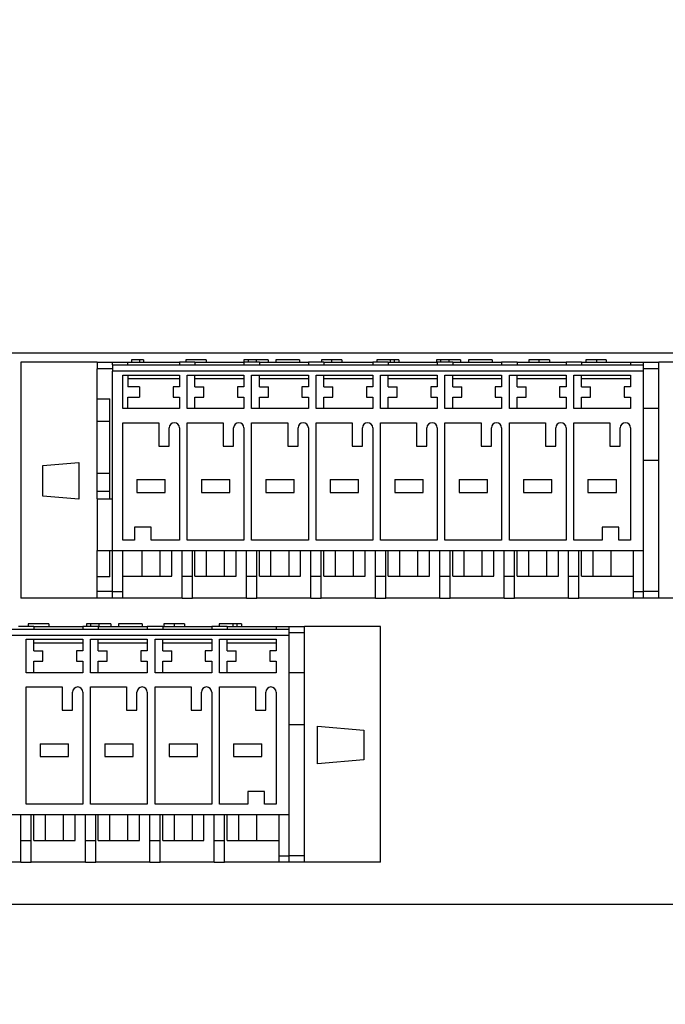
# Model space of a CAD drawing. Header units: millimetres. Extents: x 0 to 2794, y 0 to 2159.
# Tile 9 of 66: x 849 to 912, y 876 to 971. Entities that reach past the tile are written whole.
import ezdxf

# ---------------------------------------------------------------- set-up
doc = ezdxf.new("R2010")
doc.units = ezdxf.units.MM
doc.header["$LTSCALE"] = 10
doc.layers.add('DIMENSIONS', color=140, linetype='Continuous', lineweight=25)
doc.styles.add('SLDTEXTSTYLE0', font='TXT', dxfattribs={"width": 0.7})
doc.dimstyles.new('SLDDIMSTYLE0', dxfattribs={"dimtxt": 21.580078, "dimasz": 33.02, "dimexe": 0, "dimexo": 0.0625, "dimgap": 5.39502, "dimtad": 0, "dimtih": 1, "dimtoh": 1, "dimdec": 1, "dimlfac": 0.8, "dimrnd": 1e-09, "dimzin": 12, "dimdsep": 46, "dimtxsty": 'SLDTEXTSTYLE0', "dimsah": 1, "dimcen": 0.09, "dimadec": 0, "dimazin": 3, "dimtfac": 1, "dimtdec": 1, "dimtofl": 0, "dimtmove": 0, "dimatfit": 3, "dimfxl": 0, "dimfrac": 2, "dimtolj": 1, "dimtzin": 12, "dimarcsym": 0})
doc.dimstyles.new('SLDDIMSTYLE1', dxfattribs={"dimtxt": 21.580078, "dimasz": 33.02, "dimexe": 0, "dimexo": 0.0625, "dimgap": 5.39502, "dimtad": 0, "dimtih": 1, "dimtoh": 1, "dimdec": 1, "dimlfac": 0.8, "dimrnd": 1e-09, "dimzin": 4, "dimdsep": 46, "dimtxsty": 'SLDTEXTSTYLE0', "dimsah": 1, "dimcen": 0.09, "dimadec": 0, "dimazin": 1, "dimtfac": 1, "dimtdec": 1, "dimtofl": 0, "dimtmove": 0, "dimatfit": 3, "dimfxl": 0, "dimfrac": 2, "dimtolj": 1, "dimtzin": 12, "dimarcsym": 0})

# ---------------------------------------------------------------- blocks, each defined once
blk = doc.blocks.new('_D_4')
at = {"layer": 'DIMENSIONS'}
for p, q in [((804.02, 945.478), (804.02, 1126.131)), ((1416.52, 945.478), (1416.52, 1126.131)), ((804.02, 1094.381), (1034.215, 1094.381)), ((1063.456, 1094.381), (1056.21, 1094.381)), ((1056.21, 1094.381), (1056.21, 1060.083)), ((1145.536, 1094.381), (1152.783, 1094.381)), ((1152.783, 1094.381), (1152.783, 1060.083)), ((1416.52, 1094.381), (1174.778, 1094.381)), ((1056.21, 1060.083), (1063.456, 1060.083)), ((1152.783, 1060.083), (1145.536, 1060.083))]:
    blk.add_line(p, q, dxfattribs=at)
for points in [[(804.02, 1094.381), (837.04, 1089.301), (837.04, 1099.461)], [(1416.52, 1094.381), (1383.5, 1099.461), (1383.5, 1089.301)]]:
    blk.add_solid(points, dxfattribs=at)
at = {"layer": 'DIMENSIONS', "char_height": 21.1667, "attachment_point": 1, "style": 'SLDTEXTSTYLE0'}
for s, insert in [('490.0', (1063.456, 1126.497)), ('19.29', (1063.456, 1087.368))]:
    blk.add_mtext(s, dxfattribs=dict(at, insert=insert))
blk = doc.blocks.new('_D_5')
at = {"layer": 'DIMENSIONS'}
for p, q in [((1076.038, 1032.778), (498.92, 1032.778)), ((530.67, 1032.778), (530.67, 726.472)), ((489.63, 687.343), (482.383, 687.343)), ((482.383, 687.343), (482.383, 653.045)), ((571.709, 687.343), (578.956, 687.343)), ((578.956, 687.343), (578.956, 653.045)), ((482.383, 653.045), (489.63, 653.045)), ((578.956, 653.045), (571.709, 653.045)), ((530.67, 382.153), (530.67, 648.214)), ((728.195, 382.153), (498.92, 382.153))]:
    blk.add_line(p, q, dxfattribs=at)
for points in [[(530.67, 1032.778), (525.59, 999.758), (535.75, 999.758)], [(530.67, 382.153), (535.75, 415.173), (525.59, 415.173)]]:
    blk.add_solid(points, dxfattribs=at)
at = {"layer": 'DIMENSIONS', "char_height": 21.1667, "attachment_point": 1, "style": 'SLDTEXTSTYLE0'}
for s, insert in [('520.5', (489.63, 719.459)), ('20.49', (489.63, 680.33))]:
    blk.add_mtext(s, dxfattribs=dict(at, insert=insert))

msp = doc.modelspace()

# ---------------------------------------------------------------- linework, layer by layer
for p, q in [((920.015, 939.028), (810.27, 939.028)), ((849.02, 938.154), (849.02, 915.279)), ((856.395, 938.154), (849.02, 938.154)), ((856.395, 938.154), (857.895, 938.154)), ((856.395, 938.154), (856.395, 937.529)), ((857.895, 938.154), (859.395, 938.154)), ((857.895, 937.904), (857.895, 938.154)), ((857.895, 937.904), (909.395, 937.904)), ((857.895, 937.904), (857.895, 937.279)), ((859.395, 937.904), (859.395, 938.154)), ((859.395, 938.154), (864.395, 938.154)), ((859.728, 938.404), (859.728, 938.154)), ((860.896, 938.404), (860.507, 938.404)), ((860.507, 938.404), (860.507, 938.154)), ((860.896, 938.404), (860.896, 938.154)), ((865.895, 938.154), (864.395, 938.154)), ((864.395, 938.154), (864.395, 937.904)), ((864.995, 938.404), (864.995, 938.154)), ((866.992, 938.404), (864.995, 938.404)), ((865.895, 938.154), (865.895, 937.904)), ((865.895, 938.154), (870.645, 938.154)), ((866.992, 938.404), (866.992, 938.154)), ((872.145, 938.154), (870.645, 938.154)), ((870.645, 938.154), (870.645, 937.904)), ((870.652, 938.404), (870.652, 938.154)), ((871.042, 938.404), (870.652, 938.404)), ((871.042, 938.404), (871.042, 938.154)), ((871.833, 938.404), (871.042, 938.404)), ((871.833, 938.404), (871.833, 938.154)), ((872.145, 938.154), (872.145, 937.904)), ((872.145, 938.154), (876.895, 938.154)), ((872.99, 938.404), (872.99, 938.154)), ((876.045, 938.404), (873.756, 938.404)), ((873.756, 938.404), (873.756, 938.154)), ((876.045, 938.404), (876.045, 938.154)), ((878.395, 938.154), (876.895, 938.154)), ((876.895, 938.154), (876.895, 937.904)), ((878.16, 938.404), (878.16, 938.154)), ((878.395, 938.154), (878.395, 937.904)), ((878.395, 938.154), (883.145, 938.154)), ((879.132, 938.404), (879.132, 938.154)), ((880.157, 938.404), (880.157, 938.154)), ((884.645, 938.154), (883.145, 938.154)), ((883.145, 938.154), (883.145, 937.904)), ((883.525, 938.404), (883.525, 938.154)), ((884.84, 938.404), (883.525, 938.404)), ((884.645, 938.154), (884.645, 937.904)), ((884.645, 938.154), (889.395, 938.154)), ((885.23, 938.404), (884.84, 938.404)), ((884.84, 938.404), (884.84, 938.154)), ((885.23, 938.404), (885.23, 938.154)), ((885.668, 938.404), (885.23, 938.404)), ((885.668, 938.404), (885.668, 938.154)), ((889.328, 938.404), (889.328, 938.154)), ((889.718, 938.404), (889.328, 938.404)), ((890.895, 938.154), (889.395, 938.154)), ((889.395, 938.154), (889.395, 937.904)), ((889.718, 938.404), (889.718, 938.154)), ((890.509, 938.404), (889.718, 938.404)), ((890.509, 938.404), (890.509, 938.154)), ((890.895, 938.154), (890.895, 937.904)), ((890.895, 938.154), (895.645, 938.154)), ((891.666, 938.404), (891.666, 938.154)), ((892.432, 938.404), (892.432, 938.154)), ((894.721, 938.404), (892.432, 938.404)), ((894.721, 938.404), (894.721, 938.154)), ((897.145, 938.154), (895.645, 938.154)), ((895.645, 938.154), (895.645, 937.904)), ((897.145, 938.154), (897.145, 937.904)), ((897.145, 938.154), (901.895, 938.154)), ((898.284, 938.404), (898.284, 938.154)), ((899.251, 938.404), (899.251, 938.154)), ((900.28, 938.404), (900.28, 938.154)), ((903.395, 938.154), (901.895, 938.154)), ((901.895, 938.154), (901.895, 937.904)), ((903.395, 938.154), (903.395, 937.904)), ((903.395, 938.154), (908.145, 938.154)), ((903.795, 938.404), (903.795, 938.154)), ((904.845, 938.404), (904.845, 938.154)), ((905.791, 938.404), (905.791, 938.154)), ((908.145, 938.154), (909.395, 938.154)), ((908.145, 938.154), (908.145, 937.904)), ((909.395, 937.904), (909.395, 938.154)), ((909.395, 938.154), (910.895, 938.154)), ((909.395, 937.279), (909.395, 937.904)), ((910.895, 937.529), (910.895, 938.154)), ((918.27, 938.154), (910.895, 938.154)), ((856.395, 934.605), (856.395, 937.529)), ((857.895, 937.529), (856.395, 937.529)), ((909.395, 937.279), (857.895, 937.279)), ((857.895, 919.904), (857.895, 937.279)), ((858.895, 936.904), (864.395, 936.904)), ((858.895, 933.654), (858.895, 936.904)), ((859.395, 936.904), (859.395, 935.779)), ((864.395, 936.904), (864.395, 935.779)), ((865.145, 936.904), (870.645, 936.904)), ((865.145, 933.654), (865.145, 936.904)), ((865.895, 935.779), (865.895, 936.904)), ((870.645, 936.904), (870.645, 935.779)), ((871.395, 936.904), (876.895, 936.904)), ((871.395, 933.654), (871.395, 936.904)), ((872.145, 935.779), (872.145, 936.904)), ((876.895, 936.904), (876.895, 935.779)), ((877.645, 936.904), (883.145, 936.904)), ((877.645, 933.654), (877.645, 936.904)), ((878.395, 935.779), (878.395, 936.904)), ((883.145, 936.904), (883.145, 935.779)), ((883.895, 936.904), (889.395, 936.904)), ((883.895, 933.654), (883.895, 936.904)), ((884.645, 935.779), (884.645, 936.904)), ((889.395, 936.904), (889.395, 935.779)), ((890.145, 936.904), (895.645, 936.904)), ((890.145, 933.654), (890.145, 936.904)), ((890.895, 935.779), (890.895, 936.904)), ((895.645, 936.904), (895.645, 935.779)), ((896.395, 936.904), (901.895, 936.904)), ((896.395, 933.654), (896.395, 936.904)), ((897.145, 935.779), (897.145, 936.904)), ((901.895, 936.904), (901.895, 935.779)), ((902.645, 936.904), (908.145, 936.904)), ((902.645, 933.654), (902.645, 936.904)), ((903.395, 935.779), (903.395, 936.904)), ((908.145, 936.904), (908.145, 935.779)), ((910.895, 937.529), (909.395, 937.529)), ((909.395, 919.904), (909.395, 937.279)), ((910.895, 933.654), (910.895, 937.529)), ((864.395, 936.529), (859.395, 936.529)), ((870.645, 936.529), (865.895, 936.529)), ((876.895, 936.529), (872.145, 936.529)), ((883.145, 936.529), (878.395, 936.529)), ((889.395, 936.529), (884.645, 936.529)), ((895.645, 936.529), (890.895, 936.529)), ((901.895, 936.529), (897.145, 936.529)), ((908.145, 936.529), (903.395, 936.529)), ((860.52, 935.779), (859.395, 935.779)), ((860.52, 935.779), (860.52, 934.779)), ((864.395, 935.779), (863.77, 935.779)), ((863.77, 935.779), (863.77, 934.779)), ((865.895, 935.779), (866.77, 935.779)), ((866.77, 934.779), (866.77, 935.779)), ((870.645, 935.779), (870.02, 935.779)), ((870.02, 935.779), (870.02, 934.779)), ((872.145, 935.779), (873.02, 935.779)), ((873.02, 934.779), (873.02, 935.779)), ((876.895, 935.779), (876.27, 935.779)), ((876.27, 935.779), (876.27, 934.779)), ((878.395, 935.779), (879.27, 935.779)), ((879.27, 934.779), (879.27, 935.779)), ((883.145, 935.779), (882.52, 935.779)), ((882.52, 935.779), (882.52, 934.779)), ((884.645, 935.779), (885.52, 935.779)), ((885.52, 934.779), (885.52, 935.779)), ((889.395, 935.779), (888.77, 935.779)), ((888.77, 935.779), (888.77, 934.779)), ((890.895, 935.779), (891.77, 935.779)), ((891.77, 934.779), (891.77, 935.779)), ((895.645, 935.779), (895.02, 935.779)), ((895.02, 935.779), (895.02, 934.779)), ((897.145, 935.779), (898.02, 935.779)), ((898.02, 934.779), (898.02, 935.779)), ((901.895, 935.779), (901.27, 935.779)), ((901.27, 935.779), (901.27, 934.779)), ((903.395, 935.779), (904.27, 935.779)), ((904.27, 934.779), (904.27, 935.779)), ((908.145, 935.779), (907.52, 935.779)), ((907.52, 935.779), (907.52, 934.779)), ((856.395, 934.605), (857.645, 934.605)), ((856.395, 932.442), (856.395, 934.605)), ((857.645, 932.442), (857.645, 934.605)), ((859.395, 934.779), (860.52, 934.779)), ((859.395, 933.654), (859.395, 934.779)), ((863.77, 934.779), (864.395, 934.779)), ((864.395, 934.779), (864.395, 933.654)), ((865.895, 934.779), (866.77, 934.779)), ((865.895, 933.654), (865.895, 934.779)), ((870.02, 934.779), (870.645, 934.779)), ((870.645, 934.779), (870.645, 933.654)), ((872.145, 934.779), (873.02, 934.779)), ((872.145, 933.654), (872.145, 934.779)), ((876.27, 934.779), (876.895, 934.779)), ((876.895, 934.779), (876.895, 933.654)), ((878.395, 934.779), (879.27, 934.779)), ((878.395, 933.654), (878.395, 934.779)), ((882.52, 934.779), (883.145, 934.779)), ((883.145, 934.779), (883.145, 933.654)), ((884.645, 934.779), (885.52, 934.779)), ((884.645, 933.654), (884.645, 934.779)), ((888.77, 934.779), (889.395, 934.779)), ((889.395, 934.779), (889.395, 933.654)), ((890.895, 934.779), (891.77, 934.779)), ((890.895, 933.654), (890.895, 934.779)), ((895.02, 934.779), (895.645, 934.779)), ((895.645, 934.779), (895.645, 933.654)), ((897.145, 934.779), (898.02, 934.779)), ((897.145, 933.654), (897.145, 934.779)), ((901.27, 934.779), (901.895, 934.779)), ((901.895, 934.779), (901.895, 933.654)), ((903.395, 934.779), (904.27, 934.779)), ((903.395, 933.654), (903.395, 934.779)), ((907.52, 934.779), (908.145, 934.779)), ((908.145, 934.779), (908.145, 933.654)), ((864.395, 933.654), (858.895, 933.654)), ((870.645, 933.654), (865.145, 933.654)), ((876.895, 933.654), (871.395, 933.654)), ((883.145, 933.654), (877.645, 933.654)), ((889.395, 933.654), (883.895, 933.654)), ((895.645, 933.654), (890.145, 933.654)), ((901.895, 933.654), (896.395, 933.654)), ((908.145, 933.654), (902.645, 933.654)), ((910.895, 933.654), (909.395, 933.654)), ((910.895, 928.654), (910.895, 933.654)), ((856.395, 932.442), (857.645, 932.442)), ((856.395, 927.404), (856.395, 932.442)), ((857.645, 927.404), (857.645, 932.442)), ((858.895, 932.279), (862.395, 932.279)), ((858.895, 920.904), (858.895, 932.279)), ((862.395, 932.279), (862.395, 930.029)), ((865.145, 932.279), (868.645, 932.279)), ((865.145, 920.904), (865.145, 932.279)), ((868.645, 932.279), (868.645, 930.029)), ((871.395, 932.279), (874.895, 932.279)), ((871.395, 920.904), (871.395, 932.279)), ((874.895, 932.279), (874.895, 930.029)), ((877.645, 932.279), (881.145, 932.279)), ((877.645, 920.904), (877.645, 932.279)), ((881.145, 932.279), (881.145, 930.029)), ((883.895, 932.279), (887.395, 932.279)), ((883.895, 920.904), (883.895, 932.279)), ((887.395, 932.279), (887.395, 930.029)), ((890.145, 932.279), (893.645, 932.279)), ((890.145, 920.904), (890.145, 932.279)), ((893.645, 932.279), (893.645, 930.029)), ((896.395, 932.279), (899.895, 932.279)), ((896.395, 920.904), (896.395, 932.279)), ((899.895, 932.279), (899.895, 930.029)), ((902.645, 932.279), (906.145, 932.279)), ((902.645, 920.904), (902.645, 932.279)), ((906.145, 932.279), (906.145, 930.029)), ((863.395, 930.029), (863.395, 931.779)), ((864.395, 931.779), (864.395, 920.904)), ((869.645, 930.029), (869.645, 931.779)), ((870.645, 931.779), (870.645, 920.904)), ((875.895, 930.029), (875.895, 931.779)), ((876.895, 931.779), (876.895, 920.904)), ((882.145, 930.029), (882.145, 931.779)), ((883.145, 931.779), (883.145, 920.904)), ((888.395, 930.029), (888.395, 931.779)), ((889.395, 931.779), (889.395, 920.904)), ((894.645, 930.029), (894.645, 931.779)), ((895.645, 931.779), (895.645, 920.904)), ((900.895, 930.029), (900.895, 931.779)), ((901.895, 931.779), (901.895, 920.904)), ((907.145, 930.029), (907.145, 931.779)), ((908.145, 931.779), (908.145, 920.904)), ((862.395, 930.029), (863.395, 930.029)), ((868.645, 930.029), (869.645, 930.029)), ((874.895, 930.029), (875.895, 930.029)), ((881.145, 930.029), (882.145, 930.029)), ((887.395, 930.029), (888.395, 930.029)), ((893.645, 930.029), (894.645, 930.029)), ((899.895, 930.029), (900.895, 930.029)), ((906.145, 930.029), (907.145, 930.029)), ((851.145, 928.137), (854.645, 928.443)), ((854.645, 928.443), (854.645, 924.865)), ((909.395, 928.654), (910.895, 928.654)), ((910.895, 915.904), (910.895, 928.654)), ((851.145, 925.171), (851.145, 928.137)), ((856.395, 927.404), (857.645, 927.404)), ((856.395, 925.654), (856.395, 927.404)), ((857.645, 925.654), (857.645, 927.404)), ((860.27, 926.779), (863.02, 926.779)), ((860.27, 926.779), (860.27, 925.529)), ((863.02, 925.529), (863.02, 926.779)), ((866.52, 926.779), (869.27, 926.779)), ((866.52, 926.779), (866.52, 925.529)), ((869.27, 925.529), (869.27, 926.779)), ((872.77, 926.779), (875.52, 926.779)), ((872.77, 926.779), (872.77, 925.529)), ((875.52, 925.529), (875.52, 926.779)), ((879.02, 926.779), (879.02, 925.529)), ((879.02, 926.779), (881.77, 926.779)), ((881.77, 925.529), (881.77, 926.779)), ((885.27, 926.779), (885.27, 925.529)), ((885.27, 926.779), (888.02, 926.779)), ((888.02, 925.529), (888.02, 926.779)), ((891.52, 926.779), (894.27, 926.779)), ((891.52, 926.779), (891.52, 925.529)), ((894.27, 925.529), (894.27, 926.779)), ((897.77, 926.779), (897.77, 925.529)), ((897.77, 926.779), (900.52, 926.779)), ((900.52, 925.529), (900.52, 926.779)), ((904.02, 926.779), (904.02, 925.529)), ((904.02, 926.779), (906.77, 926.779)), ((906.77, 925.529), (906.77, 926.779)), ((856.395, 925.654), (857.645, 925.654)), ((856.395, 924.904), (856.395, 925.654)), ((857.645, 924.904), (857.645, 925.654)), ((860.27, 925.529), (863.02, 925.529)), ((866.52, 925.529), (869.27, 925.529)), ((872.77, 925.529), (875.52, 925.529)), ((879.02, 925.529), (881.77, 925.529)), ((885.27, 925.529), (888.02, 925.529)), ((891.52, 925.529), (894.27, 925.529)), ((897.77, 925.529), (900.52, 925.529)), ((904.02, 925.529), (906.77, 925.529)), ((854.645, 924.865), (851.145, 925.171)), ((856.395, 924.904), (856.395, 919.904)), ((856.395, 924.904), (857.895, 924.904)), ((860.02, 922.154), (860.02, 920.904)), ((861.645, 922.154), (860.02, 922.154)), ((861.645, 920.904), (861.645, 922.154)), ((905.395, 922.154), (905.395, 920.904)), ((907.02, 922.154), (905.395, 922.154)), ((907.02, 920.904), (907.02, 922.154)), ((860.02, 920.904), (858.895, 920.904)), ((864.395, 920.904), (861.645, 920.904)), ((870.645, 920.904), (865.145, 920.904)), ((876.895, 920.904), (871.395, 920.904)), ((883.145, 920.904), (877.645, 920.904)), ((889.395, 920.904), (883.895, 920.904)), ((895.645, 920.904), (890.145, 920.904)), ((901.895, 920.904), (896.395, 920.904)), ((905.395, 920.904), (902.645, 920.904)), ((908.145, 920.904), (907.02, 920.904)), ((856.395, 919.904), (857.895, 919.904)), ((856.395, 917.338), (856.395, 919.904)), ((857.645, 917.338), (857.645, 919.904)), ((857.895, 919.904), (909.395, 919.904)), ((857.895, 915.904), (857.895, 919.904)), ((858.895, 915.904), (858.895, 919.904)), ((860.77, 917.404), (860.77, 919.904)), ((862.52, 917.404), (862.52, 919.904)), ((863.645, 917.404), (863.645, 919.904)), ((864.645, 917.404), (864.645, 919.904)), ((865.645, 917.404), (865.645, 919.904)), ((865.895, 917.404), (865.895, 919.904)), ((867.02, 917.404), (867.02, 919.904)), ((868.77, 917.404), (868.77, 919.904)), ((869.895, 917.404), (869.895, 919.904)), ((870.895, 917.404), (870.895, 919.904)), ((871.895, 917.404), (871.895, 919.904)), ((872.145, 917.404), (872.145, 919.904)), ((873.27, 917.404), (873.27, 919.904)), ((875.02, 917.404), (875.02, 919.904)), ((876.145, 917.404), (876.145, 919.904)), ((877.145, 917.404), (877.145, 919.904)), ((878.145, 917.404), (878.145, 919.904)), ((878.395, 917.404), (878.395, 919.904)), ((879.52, 917.404), (879.52, 919.904)), ((881.27, 917.404), (881.27, 919.904)), ((882.395, 917.404), (882.395, 919.904)), ((883.395, 917.404), (883.395, 919.904)), ((884.395, 917.404), (884.395, 919.904)), ((884.645, 917.404), (884.645, 919.904)), ((885.77, 917.404), (885.77, 919.904)), ((887.52, 917.404), (887.52, 919.904)), ((888.645, 917.404), (888.645, 919.904)), ((889.645, 917.404), (889.645, 919.904)), ((890.645, 917.404), (890.645, 919.904)), ((890.895, 917.404), (890.895, 919.904)), ((892.02, 917.404), (892.02, 919.904)), ((893.77, 917.404), (893.77, 919.904)), ((894.895, 917.404), (894.895, 919.904)), ((895.895, 917.404), (895.895, 919.904)), ((896.895, 917.404), (896.895, 919.904)), ((897.145, 917.404), (897.145, 919.904)), ((898.27, 917.404), (898.27, 919.904)), ((900.02, 917.404), (900.02, 919.904)), ((901.145, 917.404), (901.145, 919.904)), ((902.145, 917.404), (902.145, 919.904)), ((903.145, 917.404), (903.145, 919.904)), ((903.395, 917.404), (903.395, 919.904)), ((904.52, 917.404), (904.52, 919.904)), ((906.27, 917.404), (906.27, 919.904)), ((908.395, 919.904), (908.395, 915.904)), ((909.395, 915.904), (909.395, 919.904)), ((857.645, 917.338), (856.395, 917.338)), ((856.395, 915.904), (856.395, 917.338)), ((858.895, 917.404), (860.77, 917.404)), ((860.77, 917.404), (862.52, 917.404)), ((862.52, 917.404), (863.645, 917.404)), ((864.645, 917.404), (865.645, 917.404)), ((864.645, 915.279), (864.645, 917.404)), ((865.645, 915.279), (865.645, 917.404)), ((865.895, 917.404), (867.02, 917.404)), ((867.02, 917.404), (868.77, 917.404)), ((868.77, 917.404), (869.895, 917.404)), ((870.895, 917.404), (871.895, 917.404)), ((870.895, 915.279), (870.895, 917.404)), ((871.895, 915.279), (871.895, 917.404)), ((872.145, 917.404), (873.27, 917.404)), ((873.27, 917.404), (875.02, 917.404)), ((875.02, 917.404), (876.145, 917.404)), ((877.145, 917.404), (878.145, 917.404)), ((877.145, 915.279), (877.145, 917.404)), ((878.145, 915.279), (878.145, 917.404)), ((878.395, 917.404), (879.52, 917.404)), ((879.52, 917.404), (881.27, 917.404)), ((881.27, 917.404), (882.395, 917.404)), ((883.395, 917.404), (884.395, 917.404)), ((883.395, 915.279), (883.395, 917.404)), ((884.395, 915.279), (884.395, 917.404)), ((884.645, 917.404), (885.77, 917.404)), ((885.77, 917.404), (887.52, 917.404)), ((887.52, 917.404), (888.645, 917.404)), ((889.645, 917.404), (890.645, 917.404)), ((889.645, 915.279), (889.645, 917.404)), ((890.645, 915.279), (890.645, 917.404)), ((890.895, 917.404), (892.02, 917.404)), ((892.02, 917.404), (893.77, 917.404)), ((893.77, 917.404), (894.895, 917.404)), ((895.895, 917.404), (896.895, 917.404)), ((895.895, 915.279), (895.895, 917.404)), ((896.895, 915.279), (896.895, 917.404)), ((897.145, 917.404), (898.27, 917.404)), ((898.27, 917.404), (900.02, 917.404)), ((900.02, 917.404), (901.145, 917.404)), ((902.145, 917.404), (903.145, 917.404)), ((902.145, 915.279), (902.145, 917.404)), ((903.145, 915.279), (903.145, 917.404)), ((903.395, 917.404), (904.52, 917.404)), ((904.52, 917.404), (906.27, 917.404)), ((906.27, 917.404), (908.395, 917.404)), ((857.895, 915.904), (856.395, 915.904)), ((856.395, 915.279), (856.395, 915.904)), ((857.895, 915.904), (858.895, 915.904)), ((857.895, 915.279), (857.895, 915.904)), ((858.895, 915.279), (858.895, 915.904)), ((908.395, 915.904), (909.395, 915.904)), ((908.395, 915.904), (908.395, 915.279)), ((909.395, 915.279), (909.395, 915.904)), ((910.895, 915.904), (909.395, 915.904)), ((910.895, 915.279), (910.895, 915.904)), ((856.395, 915.279), (849.02, 915.279)), ((857.895, 915.279), (856.395, 915.279)), ((858.895, 915.279), (857.895, 915.279)), ((864.645, 915.279), (858.895, 915.279)), ((864.645, 915.279), (865.645, 915.279)), ((870.895, 915.279), (865.645, 915.279)), ((870.895, 915.279), (871.895, 915.279)), ((877.145, 915.279), (871.895, 915.279)), ((877.145, 915.279), (878.145, 915.279)), ((883.395, 915.279), (878.145, 915.279)), ((883.395, 915.279), (884.395, 915.279)), ((889.645, 915.279), (884.395, 915.279)), ((889.645, 915.279), (890.645, 915.279)), ((895.895, 915.279), (890.645, 915.279)), ((895.895, 915.279), (896.895, 915.279)), ((902.145, 915.279), (896.895, 915.279)), ((902.145, 915.279), (903.145, 915.279)), ((908.395, 915.279), (903.145, 915.279)), ((909.395, 915.279), (908.395, 915.279)), ((910.895, 915.279), (909.395, 915.279)), ((918.27, 915.279), (910.895, 915.279)), ((817.27, 912.279), (875.02, 912.279)), ((850.27, 912.529), (848.77, 912.529)), ((849.726, 912.779), (849.726, 912.529)), ((851.723, 912.779), (849.726, 912.779)), ((850.27, 912.529), (850.27, 912.279)), ((850.27, 912.529), (855.02, 912.529)), ((851.723, 912.779), (851.723, 912.529)), ((856.52, 912.529), (855.02, 912.529)), ((855.02, 912.529), (855.02, 912.279)), ((855.383, 912.779), (855.383, 912.529)), ((855.773, 912.779), (855.383, 912.779)), ((855.773, 912.779), (855.773, 912.529)), ((856.564, 912.779), (855.773, 912.779)), ((856.52, 912.529), (856.52, 912.279)), ((856.52, 912.529), (861.27, 912.529)), ((856.564, 912.779), (856.564, 912.529)), ((857.721, 912.779), (857.721, 912.529)), ((860.775, 912.779), (858.486, 912.779)), ((858.486, 912.779), (858.486, 912.529)), ((860.775, 912.779), (860.775, 912.529)), ((862.77, 912.529), (861.27, 912.529)), ((861.27, 912.529), (861.27, 912.279)), ((862.77, 912.529), (862.77, 912.279)), ((862.77, 912.529), (867.52, 912.529)), ((862.891, 912.779), (862.891, 912.529)), ((863.863, 912.779), (863.863, 912.529)), ((864.888, 912.779), (864.888, 912.529)), ((869.02, 912.529), (867.52, 912.529)), ((867.52, 912.529), (867.52, 912.279)), ((868.256, 912.779), (868.256, 912.529)), ((869.571, 912.779), (868.256, 912.779)), ((869.02, 912.529), (869.02, 912.279)), ((869.02, 912.529), (873.77, 912.529)), ((869.571, 912.779), (869.571, 912.529)), ((869.96, 912.779), (869.571, 912.779)), ((869.96, 912.779), (869.96, 912.529)), ((870.399, 912.779), (869.96, 912.779)), ((870.399, 912.779), (870.399, 912.529)), ((873.77, 912.529), (875.02, 912.529)), ((873.77, 912.529), (873.77, 912.279)), ((875.02, 912.279), (875.02, 912.529)), ((875.02, 912.529), (876.52, 912.529)), ((875.02, 911.654), (875.02, 912.279)), ((876.52, 911.904), (876.52, 912.529)), ((883.895, 912.529), (876.52, 912.529)), ((883.895, 889.654), (883.895, 912.529)), ((875.02, 911.654), (817.27, 911.654)), ((849.52, 911.279), (855.02, 911.279)), ((849.52, 908.029), (849.52, 911.279)), ((850.27, 910.154), (850.27, 911.279)), ((855.02, 911.279), (855.02, 910.154)), ((855.77, 911.279), (861.27, 911.279)), ((855.77, 908.029), (855.77, 911.279)), ((856.52, 910.154), (856.52, 911.279)), ((861.27, 911.279), (861.27, 910.154)), ((862.02, 911.279), (867.52, 911.279)), ((862.02, 908.029), (862.02, 911.279)), ((862.77, 910.154), (862.77, 911.279)), ((867.52, 911.279), (867.52, 910.154)), ((868.27, 911.279), (873.77, 911.279)), ((868.27, 908.029), (868.27, 911.279)), ((869.02, 910.154), (869.02, 911.279)), ((873.77, 911.279), (873.77, 910.154)), ((876.52, 911.904), (875.02, 911.904)), ((875.02, 894.279), (875.02, 911.654)), ((876.52, 908.029), (876.52, 911.904)), ((855.02, 910.904), (850.27, 910.904)), ((861.27, 910.904), (856.52, 910.904)), ((867.52, 910.904), (862.77, 910.904)), ((873.77, 910.904), (869.02, 910.904)), ((850.27, 910.154), (851.145, 910.154)), ((851.145, 909.154), (851.145, 910.154)), ((855.02, 910.154), (854.395, 910.154)), ((854.395, 910.154), (854.395, 909.154)), ((856.52, 910.154), (857.395, 910.154)), ((857.395, 909.154), (857.395, 910.154)), ((861.27, 910.154), (860.645, 910.154)), ((860.645, 910.154), (860.645, 909.154)), ((862.77, 910.154), (863.645, 910.154)), ((863.645, 909.154), (863.645, 910.154)), ((867.52, 910.154), (866.895, 910.154)), ((866.895, 910.154), (866.895, 909.154)), ((869.02, 910.154), (869.895, 910.154)), ((869.895, 909.154), (869.895, 910.154)), ((873.77, 910.154), (873.145, 910.154)), ((873.145, 910.154), (873.145, 909.154)), ((850.27, 909.154), (851.145, 909.154)), ((850.27, 908.029), (850.27, 909.154)), ((854.395, 909.154), (855.02, 909.154)), ((855.02, 909.154), (855.02, 908.029)), ((856.52, 909.154), (857.395, 909.154)), ((856.52, 908.029), (856.52, 909.154)), ((860.645, 909.154), (861.27, 909.154)), ((861.27, 909.154), (861.27, 908.029)), ((862.77, 909.154), (863.645, 909.154)), ((862.77, 908.029), (862.77, 909.154)), ((866.895, 909.154), (867.52, 909.154)), ((867.52, 909.154), (867.52, 908.029)), ((869.02, 909.154), (869.895, 909.154)), ((869.02, 908.029), (869.02, 909.154)), ((873.145, 909.154), (873.77, 909.154)), ((873.77, 909.154), (873.77, 908.029)), ((855.02, 908.029), (849.52, 908.029)), ((861.27, 908.029), (855.77, 908.029)), ((867.52, 908.029), (862.02, 908.029)), ((873.77, 908.029), (868.27, 908.029)), ((876.52, 908.029), (875.02, 908.029)), ((876.52, 903.029), (876.52, 908.029)), ((849.52, 906.654), (853.02, 906.654)), ((849.52, 895.279), (849.52, 906.654)), ((853.02, 906.654), (853.02, 904.404)), ((855.77, 906.654), (859.27, 906.654)), ((855.77, 895.279), (855.77, 906.654)), ((859.27, 906.654), (859.27, 904.404)), ((862.02, 906.654), (865.52, 906.654)), ((862.02, 895.279), (862.02, 906.654)), ((865.52, 906.654), (865.52, 904.404)), ((868.27, 906.654), (871.77, 906.654)), ((868.27, 895.279), (868.27, 906.654)), ((871.77, 906.654), (871.77, 904.404)), ((854.02, 904.404), (854.02, 906.154)), ((855.02, 906.154), (855.02, 895.279)), ((860.27, 904.404), (860.27, 906.154)), ((861.27, 906.154), (861.27, 895.279)), ((866.52, 904.404), (866.52, 906.154)), ((867.52, 906.154), (867.52, 895.279)), ((872.77, 904.404), (872.77, 906.154)), ((873.77, 906.154), (873.77, 895.279)), ((853.02, 904.404), (854.02, 904.404)), ((859.27, 904.404), (860.27, 904.404)), ((865.52, 904.404), (866.52, 904.404)), ((871.77, 904.404), (872.77, 904.404)), ((875.02, 903.029), (876.52, 903.029)), ((876.52, 890.279), (876.52, 903.029)), ((877.77, 902.861), (882.27, 902.468)), ((877.77, 899.196), (877.77, 902.861)), ((882.27, 902.468), (882.27, 899.59)), ((850.895, 901.154), (850.895, 899.904)), ((850.895, 901.154), (853.645, 901.154)), ((853.645, 899.904), (853.645, 901.154)), ((857.145, 901.154), (859.895, 901.154)), ((857.145, 901.154), (857.145, 899.904)), ((859.895, 899.904), (859.895, 901.154)), ((863.395, 901.154), (863.395, 899.904)), ((863.395, 901.154), (866.145, 901.154)), ((866.145, 899.904), (866.145, 901.154)), ((869.645, 901.154), (872.395, 901.154)), ((869.645, 901.154), (869.645, 899.904)), ((872.395, 899.904), (872.395, 901.154)), ((850.895, 899.904), (853.645, 899.904)), ((857.145, 899.904), (859.895, 899.904)), ((863.395, 899.904), (866.145, 899.904)), ((869.645, 899.904), (872.395, 899.904)), ((882.27, 899.59), (877.77, 899.196)), ((871.02, 896.529), (871.02, 895.279)), ((872.645, 896.529), (871.02, 896.529)), ((872.645, 895.279), (872.645, 896.529)), ((855.02, 895.279), (849.52, 895.279)), ((861.27, 895.279), (855.77, 895.279)), ((867.52, 895.279), (862.02, 895.279)), ((871.02, 895.279), (868.27, 895.279)), ((873.77, 895.279), (872.645, 895.279)), ((817.27, 894.279), (875.02, 894.279)), ((849.02, 891.779), (849.02, 894.279)), ((850.02, 891.779), (850.02, 894.279)), ((850.27, 891.779), (850.27, 894.279)), ((851.395, 891.779), (851.395, 894.279)), ((853.145, 891.779), (853.145, 894.279)), ((854.27, 891.779), (854.27, 894.279)), ((855.27, 891.779), (855.27, 894.279)), ((856.27, 891.779), (856.27, 894.279)), ((856.52, 891.779), (856.52, 894.279)), ((857.645, 891.779), (857.645, 894.279)), ((859.395, 891.779), (859.395, 894.279)), ((860.52, 891.779), (860.52, 894.279)), ((861.52, 891.779), (861.52, 894.279)), ((862.52, 891.779), (862.52, 894.279)), ((862.77, 891.779), (862.77, 894.279)), ((863.895, 891.779), (863.895, 894.279)), ((865.645, 891.779), (865.645, 894.279)), ((866.77, 891.779), (866.77, 894.279)), ((867.77, 891.779), (867.77, 894.279)), ((868.77, 891.779), (868.77, 894.279)), ((869.02, 891.779), (869.02, 894.279)), ((870.145, 891.779), (870.145, 894.279)), ((871.895, 891.779), (871.895, 894.279)), ((874.02, 894.279), (874.02, 890.279)), ((875.02, 890.279), (875.02, 894.279)), ((849.02, 891.779), (850.02, 891.779)), ((849.02, 889.654), (849.02, 891.779)), ((850.02, 889.654), (850.02, 891.779)), ((850.27, 891.779), (851.395, 891.779)), ((851.395, 891.779), (853.145, 891.779)), ((853.145, 891.779), (854.27, 891.779)), ((855.27, 891.779), (856.27, 891.779)), ((855.27, 889.654), (855.27, 891.779)), ((856.27, 889.654), (856.27, 891.779)), ((856.52, 891.779), (857.645, 891.779)), ((857.645, 891.779), (859.395, 891.779)), ((859.395, 891.779), (860.52, 891.779)), ((861.52, 891.779), (862.52, 891.779)), ((861.52, 889.654), (861.52, 891.779)), ((862.52, 889.654), (862.52, 891.779)), ((862.77, 891.779), (863.895, 891.779)), ((863.895, 891.779), (865.645, 891.779)), ((865.645, 891.779), (866.77, 891.779)), ((867.77, 891.779), (868.77, 891.779)), ((867.77, 889.654), (867.77, 891.779)), ((868.77, 889.654), (868.77, 891.779)), ((869.02, 891.779), (870.145, 891.779)), ((870.145, 891.779), (871.895, 891.779)), ((871.895, 891.779), (874.02, 891.779)), ((874.02, 890.279), (875.02, 890.279)), ((874.02, 890.279), (874.02, 889.654)), ((875.02, 889.654), (875.02, 890.279)), ((876.52, 890.279), (875.02, 890.279)), ((876.52, 889.654), (876.52, 890.279)), ((849.02, 889.654), (843.77, 889.654)), ((849.02, 889.654), (850.02, 889.654)), ((855.27, 889.654), (850.02, 889.654)), ((855.27, 889.654), (856.27, 889.654)), ((861.52, 889.654), (856.27, 889.654)), ((861.52, 889.654), (862.52, 889.654)), ((867.77, 889.654), (862.52, 889.654)), ((867.77, 889.654), (868.77, 889.654)), ((874.02, 889.654), (868.77, 889.654)), ((875.02, 889.654), (874.02, 889.654)), ((876.52, 889.654), (875.02, 889.654)), ((883.895, 889.654), (876.52, 889.654)), ((804.726, 885.605), (922.144, 885.605))]:
    msp.add_line(p, q)
for centre in [(863.895, 931.779), (870.145, 931.779), (876.395, 931.779), (882.645, 931.779), (888.895, 931.779), (895.145, 931.779), (901.395, 931.779), (907.645, 931.779), (854.52, 906.154), (860.77, 906.154), (867.02, 906.154), (873.27, 906.154)]:
    msp.add_arc(centre, 0.5, 0, 180)
for points, knots in [([(860.507, 938.404), (860.453, 938.404), (860.397, 938.404), (860.275, 938.404), (860.211, 938.404), (860.079, 938.404), (860.012, 938.404), (859.874, 938.404), (859.801, 938.404), (859.728, 938.404)], [0, 0, 0, 0, 0.25, 0.25, 0.5, 0.5, 0.75, 0.75, 1, 1, 1, 1]), ([(872.99, 938.404), (872.989, 938.404), (872.986, 938.404), (872.965, 938.404), (872.949, 938.404), (872.879, 938.404), (872.805, 938.404), (872.592, 938.404), (872.448, 938.404), (872.147, 938.404), (871.99, 938.404), (871.833, 938.404)], [0, 0, 0, 0, 0.125, 0.125, 0.25, 0.25, 0.5, 0.5, 0.75, 0.75, 1, 1, 1, 1]), ([(879.132, 938.404), (879.065, 938.404), (878.998, 938.404), (878.868, 938.404), (878.804, 938.404), (878.624, 938.404), (878.518, 938.404), (878.348, 938.404), (878.282, 938.404), (878.217, 938.404), (878.199, 938.404), (878.173, 938.404), (878.166, 938.404), (878.16, 938.404)], [0, 0, 0, 0, 0.125, 0.125, 0.25, 0.25, 0.5, 0.5, 0.75, 0.75, 0.875, 0.875, 1, 1, 1, 1]), ([(880.157, 938.404), (880.156, 938.404), (880.153, 938.404), (880.132, 938.404), (880.117, 938.404), (880.053, 938.404), (879.982, 938.404), (879.796, 938.404), (879.682, 938.404), (879.488, 938.404), (879.419, 938.404), (879.277, 938.404), (879.204, 938.404), (879.132, 938.404)], [0, 0, 0, 0, 0.125, 0.125, 0.25, 0.25, 0.5, 0.5, 0.75, 0.75, 0.875, 0.875, 1, 1, 1, 1]), ([(891.666, 938.404), (891.665, 938.404), (891.662, 938.404), (891.641, 938.404), (891.625, 938.404), (891.555, 938.404), (891.481, 938.404), (891.268, 938.404), (891.123, 938.404), (890.823, 938.404), (890.665, 938.404), (890.509, 938.404)], [0, 0, 0, 0, 0.125, 0.125, 0.25, 0.25, 0.5, 0.5, 0.75, 0.75, 1, 1, 1, 1]), ([(899.251, 938.404), (899.184, 938.404), (899.117, 938.404), (898.986, 938.404), (898.922, 938.404), (898.742, 938.404), (898.636, 938.404), (898.464, 938.404), (898.401, 938.404), (898.317, 938.404), (898.296, 938.404), (898.284, 938.404)], [0, 0, 0, 0, 0.125, 0.125, 0.25, 0.25, 0.5, 0.5, 0.75, 0.75, 1, 1, 1, 1]), ([(900.28, 938.404), (900.279, 938.404), (900.276, 938.404), (900.257, 938.404), (900.242, 938.404), (900.182, 938.404), (900.119, 938.404), (899.947, 938.404), (899.836, 938.404), (899.632, 938.404), (899.559, 938.404), (899.407, 938.404), (899.329, 938.404), (899.251, 938.404)], [0, 0, 0, 0, 0.125, 0.125, 0.25, 0.25, 0.5, 0.5, 0.75, 0.75, 0.875, 0.875, 1, 1, 1, 1]), ([(904.845, 938.404), (904.796, 938.404), (904.747, 938.404), (904.65, 938.404), (904.602, 938.404), (904.463, 938.404), (904.377, 938.404), (904.149, 938.404), (904.034, 938.404), (903.888, 938.404), (903.851, 938.404), (903.802, 938.404), (903.797, 938.404), (903.795, 938.404)], [0, 0, 0, 0, 0.0625, 0.0625, 0.125, 0.125, 0.25, 0.25, 0.5, 0.5, 0.75, 0.75, 1, 1, 1, 1]), ([(905.791, 938.404), (905.789, 938.404), (905.787, 938.404), (905.771, 938.404), (905.758, 938.404), (905.703, 938.404), (905.648, 938.404), (905.532, 938.404), (905.488, 938.404), (905.387, 938.404), (905.329, 938.404), (905.203, 938.404), (905.135, 938.404), (904.993, 938.404), (904.919, 938.404), (904.845, 938.404)], [0, 0, 0, 0, 0.125, 0.125, 0.25, 0.25, 0.5, 0.5, 0.625, 0.625, 0.75, 0.75, 0.875, 0.875, 1, 1, 1, 1]), ([(857.721, 912.779), (857.72, 912.779), (857.717, 912.779), (857.696, 912.779), (857.679, 912.779), (857.61, 912.779), (857.536, 912.779), (857.323, 912.779), (857.178, 912.779), (856.878, 912.779), (856.72, 912.779), (856.564, 912.779)], [0, 0, 0, 0, 0.125, 0.125, 0.25, 0.25, 0.5, 0.5, 0.75, 0.75, 1, 1, 1, 1]), ([(863.863, 912.779), (863.796, 912.779), (863.729, 912.779), (863.599, 912.779), (863.535, 912.779), (863.355, 912.779), (863.249, 912.779), (863.079, 912.779), (863.014, 912.779), (862.948, 912.779), (862.93, 912.779), (862.904, 912.779), (862.897, 912.779), (862.891, 912.779)], [0, 0, 0, 0, 0.125, 0.125, 0.25, 0.25, 0.5, 0.5, 0.75, 0.75, 0.875, 0.875, 1, 1, 1, 1]), ([(864.888, 912.779), (864.886, 912.779), (864.884, 912.779), (864.863, 912.779), (864.848, 912.779), (864.783, 912.779), (864.713, 912.779), (864.527, 912.779), (864.413, 912.779), (864.219, 912.779), (864.15, 912.779), (864.008, 912.779), (863.935, 912.779), (863.863, 912.779)], [0, 0, 0, 0, 0.125, 0.125, 0.25, 0.25, 0.5, 0.5, 0.75, 0.75, 0.875, 0.875, 1, 1, 1, 1])]:
    msp.add_open_spline(points, degree=3, knots=knots)

# ---------------------------------------------------------------- dimensions: what is measured, and where the dimension line sits
at = {"layer": 'DIMENSIONS'}
dim = msp.add_linear_dim(base=(804.02, 1094.381), p1=(1416.52, 932.778), p2=(804.02, 932.778), dimstyle='SLDDIMSTYLE1', dxfattribs=at)
dim.commit()
dim.dimension.update_dxf_attribs({"geometry": '_D_4', "text_midpoint": (1104.496, 1094.381), "dimtype": 160})
dim = msp.add_linear_dim(base=(530.67, 382.153), p1=(1088.738, 1032.778), p2=(740.895, 382.153), angle=90, dimstyle='SLDDIMSTYLE0', dxfattribs=at)
dim.commit()
dim.dimension.update_dxf_attribs({"geometry": '_D_5', "text_midpoint": (530.67, 687.343), "dimtype": 160})

doc.saveas('drawing.dxf')
